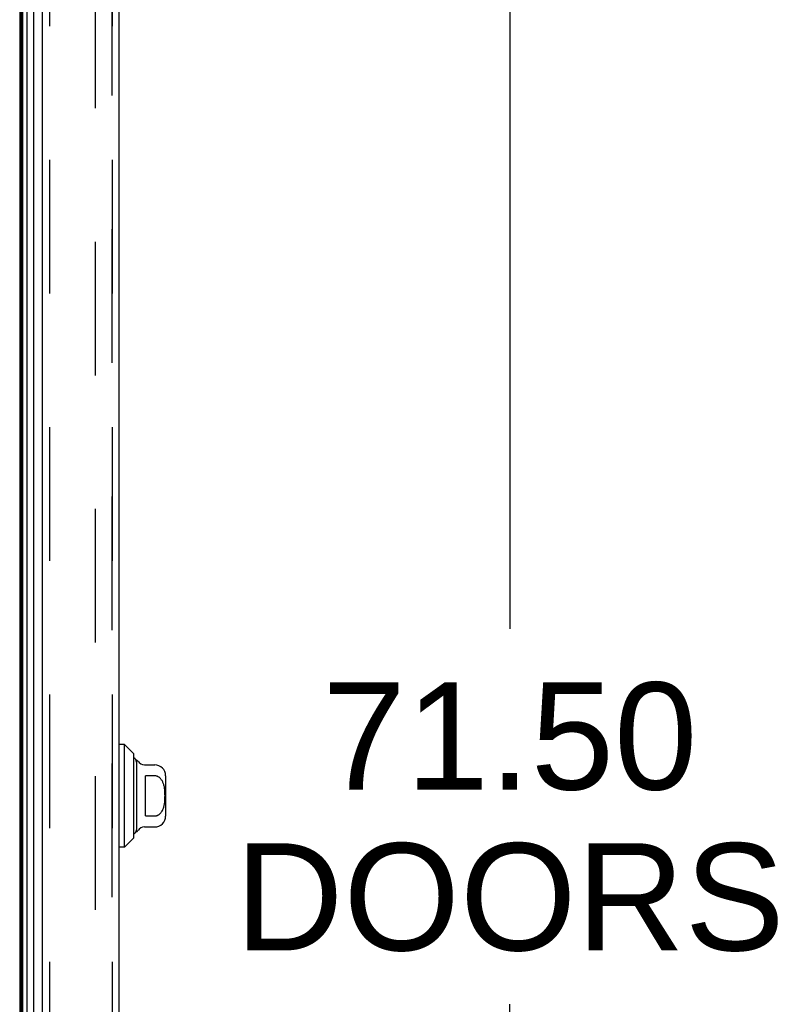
# Model space of a CAD drawing. Header units: inches. Extents: x 0 to 262, y 0 to 169.
# Tile 108 of 256: x 27 to 36, y 83 to 94. Entities that reach past the tile are written whole.
import ezdxf

# ---------------------------------------------------------------- set-up
doc = ezdxf.new("R2010")
doc.units = ezdxf.units.IN
doc.header["$LTSCALE"] = 14.384615
doc.header["$MEASUREMENT"] = 0
doc.linetypes.add('HIDDEN', pattern=[0.2, 0.1, -0.1])
doc.layers.get('0').update_dxf_attribs({"linetype": 'CONTINUOUS'})
for name, color, linetype in [('DEFAULT_2', 8, 'HIDDEN'), ('DIMENSIONS', 7, 'CONTINUOUS'), ('LEFTHAND_DOOR_ASSEMBLY', 7, 'CONTINUOUS'), ('RIGHTHAND_DOOR_ASSEMBLY', 7, 'CONTINUOUS')]:
    doc.layers.add(name, color=color, linetype=linetype)
doc.styles.get("Standard").update_dxf_attribs({"font": 'arial.ttf'})
doc.dimstyles.new('DIMSTYLE_1', dxfattribs={"dimtxt": 1.153846, "dimasz": 1.538462, "dimexe": 0.09, "dimexo": 0.07, "dimgap": 0.0375, "dimtad": 0, "dimtih": 1, "dimtoh": 1, "dimzin": 4, "dimdsep": 46, "dimtxsty": 'Standard', "dimblk": '_FILLED', "dimblk1": '_FILLED', "dimblk2": '_FILLED', "dimcen": 0.09, "dimadec": 3, "dimazin": 1, "dimtfac": 1, "dimtdec": 3, "dimtofl": 0, "dimtmove": 0, "dimatfit": 3, "dimldrblk": '_FILLED', "dimfxl": 0, "dimtolj": 1, "dimtzin": 4, "dimarcsym": 0})

# ---------------------------------------------------------------- blocks, each defined once
blk = doc.blocks.new('_FILLED')
at = {"color": 0, "linetype": 'ByBlock'}
blk.add_solid([(0, 0), (-1, 0.2), (-1, -0.2)], dxfattribs=at)
blk = doc.blocks.new('*D8')
at = {"layer": 'DIMENSIONS', "color": 2, "linetype": 'Continuous'}
for p, q in [((29.409, 120.976), (34.055, 120.976)), ((32.67, 120.976), (32.67, 87.024)), ((32.67, 49.476), (32.67, 82.985)), ((29.409, 49.476), (34.055, 49.476))]:
    blk.add_line(p, q, dxfattribs=at)
at = {"layer": 'DIMENSIONS', "color": 2, "linetype": 'Continuous', "xscale": 1.5384615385, "yscale": 1.5384615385, "zscale": 1.5384615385}
for p, rotation in [((32.67, 120.976), 90), ((32.67, 49.476), 270)]:
    blk.add_blockref('_FILLED', p, dxfattribs=dict(at, rotation=rotation))
at = {"layer": 'DIMENSIONS', "color": 2, "linetype": 'Continuous', "insert": (32.67, 86.447), "char_height": 1.1538, "width": 5.9022, "attachment_point": 2, "line_spacing_factor": 0.9}
blk.add_mtext('71.50\\PDOORS', dxfattribs=at)

msp = doc.modelspace()

# ---------------------------------------------------------------- linework, layer by layer
at = {"color": 3, "linetype": 'Continuous'}
msp.add_line((27.397, 121.122), (27.397, 49.33), dxfattribs=at)
at = {"layer": 'DEFAULT_2', "color": 8, "linetype": 'HIDDEN'}
msp.add_line((28.21, 119.96), (28.21, 50.491), dxfattribs=at)
at = {"layer": 'LEFTHAND_DOOR_ASSEMBLY', "color": 7, "linetype": 'Continuous'}
for p, q in [((27.409, 49.578), (27.409, 120.873)), ((27.418, 49.576), (27.418, 120.875)), ((27.432, 49.569), (27.432, 120.882)), ((27.475, 120.891), (27.475, 49.56)), ((27.55, 49.589), (27.55, 120.863)), ((28.526, 85.777), (28.467, 85.777)), ((28.625, 85.678), (28.526, 85.777)), ((28.526, 84.674), (28.526, 85.777)), ((28.625, 84.773), (28.625, 85.678)), ((28.652, 85.609), (28.652, 84.842)), ((28.738, 85.56), (28.849, 85.56)), ((28.849, 85.441), (28.751, 85.441)), ((28.751, 85.01), (28.751, 85.441)), ((28.967, 85.442), (28.967, 85.009)), ((28.751, 85.01), (28.849, 85.01)), ((28.738, 84.891), (28.849, 84.891)), ((28.625, 84.773), (28.526, 84.674)), ((28.526, 84.674), (28.467, 84.674))]:
    msp.add_line(p, q, dxfattribs=at)
at = {"layer": 'LEFTHAND_DOOR_ASSEMBLY', "color": 3, "linetype": 'Continuous'}
for p, q in [((27.642, 49.611), (27.642, 120.841)), ((28.467, 49.611), (28.467, 120.841))]:
    msp.add_line(p, q, dxfattribs=at)
at = {"layer": 'LEFTHAND_DOOR_ASSEMBLY', "color": 8, "linetype": 'HIDDEN'}
for p, q in [((27.717, 120.841), (27.717, 49.611)), ((28.392, 49.611), (28.392, 120.841))]:
    msp.add_line(p, q, dxfattribs=at)
at = {"layer": 'LEFTHAND_DOOR_ASSEMBLY', "color": 7, "linetype": 'Continuous'}
msp.add_lwpolyline([(28.849, 85.01), (28.854, 85.01), (28.858, 85.01), (28.862, 85.011), (28.867, 85.012), (28.871, 85.013), (28.875, 85.014), (28.879, 85.016), (28.884, 85.018), (28.888, 85.02), (28.892, 85.023), (28.896, 85.026), (28.901, 85.029), (28.905, 85.032), (28.909, 85.036), (28.913, 85.04), (28.917, 85.044), (28.92, 85.049), (28.924, 85.055), (28.928, 85.06), (28.931, 85.067), (28.935, 85.073), (28.938, 85.08), (28.941, 85.087), (28.944, 85.095), (28.946, 85.103), (28.949, 85.111), (28.951, 85.12), (28.952, 85.128), (28.954, 85.137), (28.956, 85.146), (28.957, 85.156), (28.958, 85.165), (28.959, 85.175), (28.959, 85.185), (28.96, 85.195), (28.96, 85.205), (28.96, 85.215), (28.961, 85.225), (28.96, 85.236), (28.96, 85.246), (28.96, 85.256), (28.959, 85.266), (28.959, 85.276), (28.958, 85.286), (28.957, 85.295), (28.956, 85.304), (28.954, 85.314), (28.953, 85.323), (28.951, 85.331), (28.949, 85.34), (28.946, 85.348), (28.944, 85.356), (28.941, 85.363), (28.938, 85.371), (28.935, 85.378), (28.932, 85.384), (28.928, 85.391), (28.924, 85.396), (28.92, 85.402), (28.917, 85.407), (28.913, 85.411), (28.909, 85.415), (28.905, 85.419), (28.901, 85.422), (28.896, 85.426), (28.892, 85.428), (28.888, 85.431), (28.884, 85.433), (28.879, 85.435), (28.875, 85.437), (28.871, 85.438), (28.867, 85.439), (28.862, 85.44), (28.858, 85.441), (28.854, 85.441), (28.849, 85.441)], dxfattribs=at)
for centre, radius, start, end in [((28.603, 85.59), 0.0492, 0, 63.8851), ((28.652, 85.59), 0.0197, 30, 90.1146), ((28.738, 85.639), 0.0787, 210, 270), ((28.849, 85.442), 0.118, 0, 90), ((28.849, 85.009), 0.118, 270, 360), ((28.603, 84.861), 0.0492, 296.1149, 360), ((28.652, 84.861), 0.0197, 269.8854, 330), ((28.738, 84.812), 0.0787, 90, 150)]:
    msp.add_arc(centre, radius, start, end, dxfattribs=at)
at = {"layer": 'RIGHTHAND_DOOR_ASSEMBLY', "color": 8, "linetype": 'HIDDEN'}
for p, q in [((27.717, 120.841), (27.717, 49.611)), ((28.392, 120.841), (28.392, 49.611))]:
    msp.add_line(p, q, dxfattribs=at)

# ---------------------------------------------------------------- dimensions: what is measured, and where the dimension line sits
at = {"layer": 'DIMENSIONS', "color": 2, "linetype": 'Continuous'}
dim = msp.add_linear_dim(base=(32.67, 49.476), p1=(29.339, 120.976), p2=(29.339, 49.476), angle=270, text='<>\\PDOORS', dimstyle='DIMSTYLE_1', dxfattribs=at)
dim.commit()
dim.dimension.update_dxf_attribs({"geometry": '*D8', "text_midpoint": (32.67, 85.004), "dimtype": 160})

doc.saveas('drawing.dxf')
